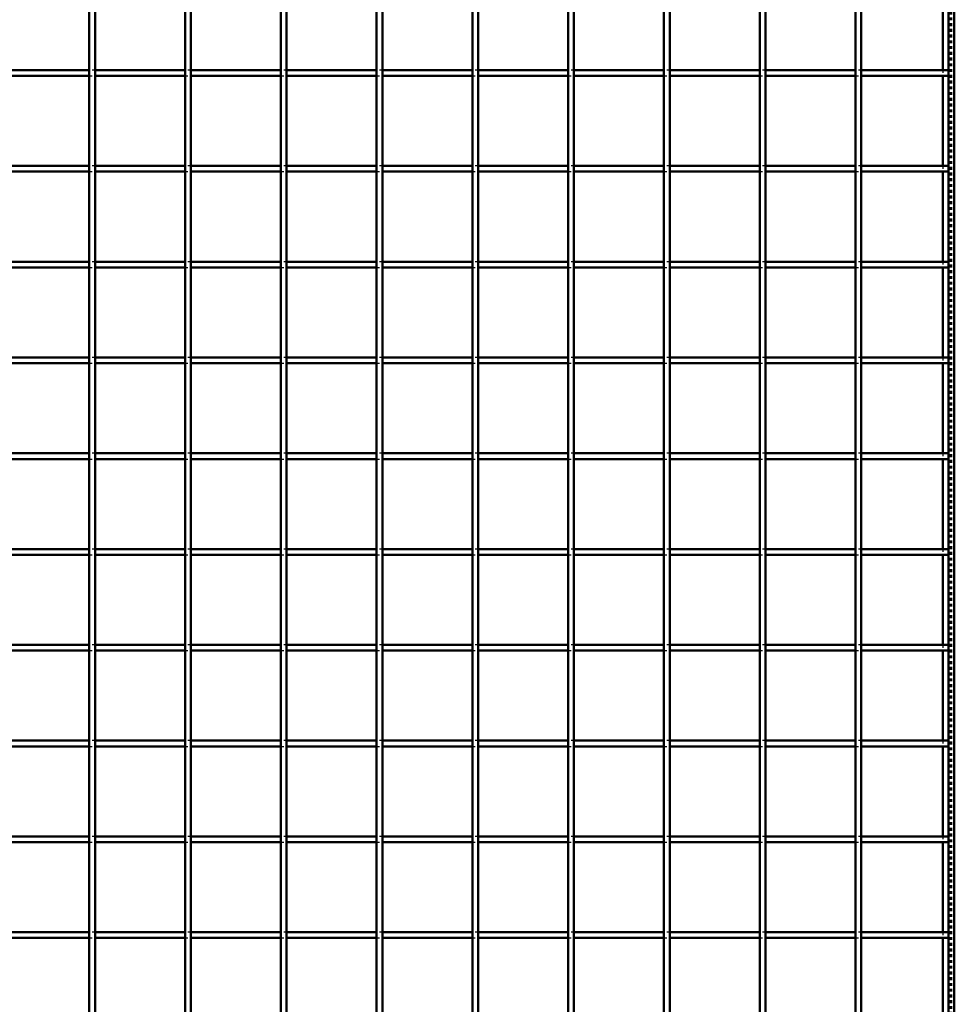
# Model space of a CAD drawing. Header units: millimetres. Extents: x -846 to 545, y -500 to 878.
# Tile 8 of 10: x 175 to 500, y -157 to 185. Entities that reach past the tile are written whole.
import ezdxf

# ---------------------------------------------------------------- set-up
doc = ezdxf.new("R2010")
doc.units = ezdxf.units.MM
doc.linetypes.add('Dashed', pattern=[2, 1, -1])
doc.layers.add('AM_0', color=7, linetype='Continuous', lineweight=50)
doc.layers.add('AM_9', color=6, linetype='Dashed', lineweight=25)

# ---------------------------------------------------------------- blocks, each defined once
blk = doc.blocks.new('1_LP230332P350110001000VERTICAL1_0_in_LPP23033211100010003500_4')
at = {"layer": 'AM_0'}
for p, q in [((498, 498), (498, -498)), ((500, 498), (500, -498)), ((496.05, 198.98), (496.05, 167.65)), ((496.05, 165.65), (496.05, 134.32)), ((496.05, 132.32), (496.05, 100.99)), ((496.05, 98.99), (496.05, 67.66)), ((496.05, 65.66), (496.05, 34.33)), ((496.05, 32.33), (496.05, 1)), ((496.05, -1), (496.05, -32.33)), ((496.05, -34.33), (496.05, -65.66)), ((496.05, -67.66), (496.05, -98.99)), ((496.05, -100.99), (496.05, -132.32)), ((496.05, -134.32), (496.05, -165.65))]:
    blk.add_line(p, q, dxfattribs=at)
at = {"layer": 'AM_9'}
for p, q in [((498.55, 498), (498.55, -498)), ((498.99, 498), (498.99, -498)), ((496.05, 167.65), (496.05, 165.65)), ((496.05, 134.32), (496.05, 132.32)), ((496.05, 100.99), (496.05, 98.99)), ((496.05, 67.66), (496.05, 65.66)), ((496.05, 34.33), (496.05, 32.33)), ((496.05, 1), (496.05, -1)), ((496.05, -32.33), (496.05, -34.33)), ((496.05, -65.66), (496.05, -67.66)), ((496.05, -98.99), (496.05, -100.99)), ((496.05, -132.32), (496.05, -134.32))]:
    blk.add_line(p, q, dxfattribs=at)
blk = doc.blocks.new('23_rwhjs1ln7izhcy0h13kvtxsjk________0_in_LPP23033211100010003500_4')
at = {"layer": 'AM_0'}
for p, q in [((198.98, -498), (198.98, 498)), ((200.98, -498), (200.98, 498))]:
    blk.add_line(p, q, dxfattribs=at)
blk = doc.blocks.new('24_kpd6tf3y1kh5jayoh91vxxm0l________0_in_LPP23033211100010003500_4')
at = {"layer": 'AM_0'}
for p, q in [((232.31, -498), (232.31, 498)), ((234.31, -498), (234.31, 498))]:
    blk.add_line(p, q, dxfattribs=at)
blk = doc.blocks.new('25_cia2uhqw8rloh4osuek9p6z5s________0_in_LPP23033211100010003500_4')
at = {"layer": 'AM_0'}
for p, q in [((265.64, -498), (265.64, 498)), ((267.64, -498), (267.64, 498))]:
    blk.add_line(p, q, dxfattribs=at)
blk = doc.blocks.new('26_0dlpli3o7pu99ps9yg4y9bknc________0_in_LPP23033211100010003500_4')
at = {"layer": 'AM_0'}
for p, q in [((298.97, -498), (298.97, 498)), ((300.97, -498), (300.97, 498))]:
    blk.add_line(p, q, dxfattribs=at)
blk = doc.blocks.new('27_7mny1wzxiz3worhirxuq4e8tj________0_in_LPP23033211100010003500_4')
at = {"layer": 'AM_0'}
for p, q in [((332.3, -498), (332.3, 498)), ((334.3, -498), (334.3, 498))]:
    blk.add_line(p, q, dxfattribs=at)
blk = doc.blocks.new('28_iucj8riie5yxg1fi1ccpq05aw________0_in_LPP23033211100010003500_4')
at = {"layer": 'AM_0'}
for p, q in [((365.63, -498), (365.63, 498)), ((367.63, -498), (367.63, 498))]:
    blk.add_line(p, q, dxfattribs=at)
blk = doc.blocks.new('29_ofb0l8tfmb1l1yi0rm0yobgac________0_in_LPP23033211100010003500_4')
at = {"layer": 'AM_0'}
for p, q in [((398.96, -498), (398.96, 498)), ((400.96, -498), (400.96, 498))]:
    blk.add_line(p, q, dxfattribs=at)
blk = doc.blocks.new('30_z7c4iiialn8rmo7j17918sz1k________0_in_LPP23033211100010003500_4')
at = {"layer": 'AM_0'}
for p, q in [((432.29, -498), (432.29, 498)), ((434.29, -498), (434.29, 498))]:
    blk.add_line(p, q, dxfattribs=at)
blk = doc.blocks.new('31_o2gmfmsl1fo6lexk4pzs6l2ga________0_in_LPP23033211100010003500_4')
at = {"layer": 'AM_0'}
for p, q in [((465.62, -498), (465.62, 498)), ((467.62, -498), (467.62, 498))]:
    blk.add_line(p, q, dxfattribs=at)
blk = doc.blocks.new('43_fnhshgksjayquz49o5qzyaumq________0_in_LPP23033211100010003500_4')
at = {"layer": 'AM_0'}
for p, q in [((198.98, -132.32), (167.65, -132.32)), ((198.98, -132.32), (198.98, -134.32)), ((200.98, -134.32), (200.98, -132.32)), ((232.31, -132.32), (200.98, -132.32)), ((232.31, -132.32), (232.31, -134.32)), ((234.31, -134.32), (234.31, -132.32)), ((265.64, -132.32), (234.31, -132.32)), ((265.64, -132.32), (265.64, -134.32)), ((267.64, -134.32), (267.64, -132.32)), ((298.97, -132.32), (267.64, -132.32)), ((298.97, -132.32), (298.97, -134.32)), ((300.97, -134.32), (300.97, -132.32)), ((332.3, -132.32), (300.97, -132.32)), ((332.3, -132.32), (332.3, -134.32)), ((334.3, -134.32), (334.3, -132.32)), ((365.63, -132.32), (334.3, -132.32)), ((365.63, -132.32), (365.63, -134.32)), ((367.63, -134.32), (367.63, -132.32)), ((398.96, -132.32), (367.63, -132.32)), ((398.96, -132.32), (398.96, -134.32)), ((400.96, -134.32), (400.96, -132.32)), ((432.29, -132.32), (400.96, -132.32)), ((432.29, -132.32), (432.29, -134.32)), ((434.29, -134.32), (434.29, -132.32)), ((465.62, -132.32), (434.29, -132.32)), ((465.62, -132.32), (465.62, -134.32)), ((467.62, -134.32), (467.62, -132.32)), ((498, -132.32), (467.62, -132.32)), ((498, -132.32), (498, -134.32)), ((198.98, -134.32), (167.65, -134.32)), ((232.31, -134.32), (200.98, -134.32)), ((265.64, -134.32), (234.31, -134.32)), ((298.97, -134.32), (267.64, -134.32)), ((332.3, -134.32), (300.97, -134.32)), ((365.63, -134.32), (334.3, -134.32)), ((398.96, -134.32), (367.63, -134.32)), ((432.29, -134.32), (400.96, -134.32)), ((465.62, -134.32), (434.29, -134.32)), ((498, -134.32), (467.62, -134.32))]:
    blk.add_line(p, q, dxfattribs=at)
at = {"layer": 'AM_9'}
for p, q in [((200.98, -132.32), (198.98, -132.32)), ((234.31, -132.32), (232.31, -132.32)), ((267.64, -132.32), (265.64, -132.32)), ((300.97, -132.32), (298.97, -132.32)), ((334.3, -132.32), (332.3, -132.32)), ((367.63, -132.32), (365.63, -132.32)), ((400.96, -132.32), (398.96, -132.32)), ((434.29, -132.32), (432.29, -132.32)), ((467.62, -132.32), (465.62, -132.32)), ((198.98, -134.32), (200.98, -134.32)), ((232.31, -134.32), (234.31, -134.32)), ((265.64, -134.32), (267.64, -134.32)), ((298.97, -134.32), (300.97, -134.32)), ((332.3, -134.32), (334.3, -134.32)), ((365.63, -134.32), (367.63, -134.32)), ((398.96, -134.32), (400.96, -134.32)), ((432.29, -134.32), (434.29, -134.32)), ((465.62, -134.32), (467.62, -134.32))]:
    blk.add_line(p, q, dxfattribs=at)
blk = doc.blocks.new('44_it8k0gg5y0aae4zyozrd3wbam________0_in_LPP23033211100010003500_4')
at = {"layer": 'AM_0'}
for p, q in [((198.98, -98.99), (167.65, -98.99)), ((198.98, -98.99), (198.98, -100.99)), ((200.98, -100.99), (200.98, -98.99)), ((232.31, -98.99), (200.98, -98.99)), ((232.31, -98.99), (232.31, -100.99)), ((234.31, -100.99), (234.31, -98.99)), ((265.64, -98.99), (234.31, -98.99)), ((265.64, -98.99), (265.64, -100.99)), ((267.64, -100.99), (267.64, -98.99)), ((298.97, -98.99), (267.64, -98.99)), ((298.97, -98.99), (298.97, -100.99)), ((300.97, -100.99), (300.97, -98.99)), ((332.3, -98.99), (300.97, -98.99)), ((332.3, -98.99), (332.3, -100.99)), ((334.3, -100.99), (334.3, -98.99)), ((365.63, -98.99), (334.3, -98.99)), ((365.63, -98.99), (365.63, -100.99)), ((367.63, -100.99), (367.63, -98.99)), ((398.96, -98.99), (367.63, -98.99)), ((398.96, -98.99), (398.96, -100.99)), ((400.96, -100.99), (400.96, -98.99)), ((432.29, -98.99), (400.96, -98.99)), ((432.29, -98.99), (432.29, -100.99)), ((434.29, -100.99), (434.29, -98.99)), ((465.62, -98.99), (434.29, -98.99)), ((465.62, -98.99), (465.62, -100.99)), ((467.62, -100.99), (467.62, -98.99)), ((498, -98.99), (467.62, -98.99)), ((498, -98.99), (498, -100.99)), ((198.98, -100.99), (167.65, -100.99)), ((232.31, -100.99), (200.98, -100.99)), ((265.64, -100.99), (234.31, -100.99)), ((298.97, -100.99), (267.64, -100.99)), ((332.3, -100.99), (300.97, -100.99)), ((365.63, -100.99), (334.3, -100.99)), ((398.96, -100.99), (367.63, -100.99)), ((432.29, -100.99), (400.96, -100.99)), ((465.62, -100.99), (434.29, -100.99)), ((498, -100.99), (467.62, -100.99))]:
    blk.add_line(p, q, dxfattribs=at)
at = {"layer": 'AM_9'}
for p, q in [((200.98, -98.99), (198.98, -98.99)), ((234.31, -98.99), (232.31, -98.99)), ((267.64, -98.99), (265.64, -98.99)), ((300.97, -98.99), (298.97, -98.99)), ((334.3, -98.99), (332.3, -98.99)), ((367.63, -98.99), (365.63, -98.99)), ((400.96, -98.99), (398.96, -98.99)), ((434.29, -98.99), (432.29, -98.99)), ((467.62, -98.99), (465.62, -98.99)), ((198.98, -100.99), (200.98, -100.99)), ((232.31, -100.99), (234.31, -100.99)), ((265.64, -100.99), (267.64, -100.99)), ((298.97, -100.99), (300.97, -100.99)), ((332.3, -100.99), (334.3, -100.99)), ((365.63, -100.99), (367.63, -100.99)), ((398.96, -100.99), (400.96, -100.99)), ((432.29, -100.99), (434.29, -100.99)), ((465.62, -100.99), (467.62, -100.99))]:
    blk.add_line(p, q, dxfattribs=at)
blk = doc.blocks.new('45_d9kyte9sgtu4iangi6ngn7csa________0_in_LPP23033211100010003500_4')
at = {"layer": 'AM_0'}
for p, q in [((198.98, -65.66), (167.65, -65.66)), ((198.98, -67.66), (167.65, -67.66)), ((198.98, -65.66), (198.98, -67.66)), ((200.98, -67.66), (200.98, -65.66)), ((232.31, -65.66), (200.98, -65.66)), ((232.31, -67.66), (200.98, -67.66)), ((232.31, -65.66), (232.31, -67.66)), ((234.31, -67.66), (234.31, -65.66)), ((265.64, -65.66), (234.31, -65.66)), ((265.64, -67.66), (234.31, -67.66)), ((265.64, -65.66), (265.64, -67.66)), ((267.64, -67.66), (267.64, -65.66)), ((298.97, -65.66), (267.64, -65.66)), ((298.97, -67.66), (267.64, -67.66)), ((298.97, -65.66), (298.97, -67.66)), ((300.97, -67.66), (300.97, -65.66)), ((332.3, -65.66), (300.97, -65.66)), ((332.3, -67.66), (300.97, -67.66)), ((332.3, -65.66), (332.3, -67.66)), ((334.3, -67.66), (334.3, -65.66)), ((365.63, -65.66), (334.3, -65.66)), ((365.63, -67.66), (334.3, -67.66)), ((365.63, -65.66), (365.63, -67.66)), ((367.63, -67.66), (367.63, -65.66)), ((398.96, -65.66), (367.63, -65.66)), ((398.96, -67.66), (367.63, -67.66)), ((398.96, -65.66), (398.96, -67.66)), ((400.96, -67.66), (400.96, -65.66)), ((432.29, -65.66), (400.96, -65.66)), ((432.29, -67.66), (400.96, -67.66)), ((432.29, -65.66), (432.29, -67.66)), ((434.29, -67.66), (434.29, -65.66)), ((465.62, -65.66), (434.29, -65.66)), ((465.62, -67.66), (434.29, -67.66)), ((465.62, -65.66), (465.62, -67.66)), ((467.62, -67.66), (467.62, -65.66)), ((498, -65.66), (467.62, -65.66)), ((498, -67.66), (467.62, -67.66)), ((498, -65.66), (498, -67.66))]:
    blk.add_line(p, q, dxfattribs=at)
at = {"layer": 'AM_9'}
for p, q in [((200.98, -65.66), (198.98, -65.66)), ((198.98, -67.66), (200.98, -67.66)), ((234.31, -65.66), (232.31, -65.66)), ((232.31, -67.66), (234.31, -67.66)), ((267.64, -65.66), (265.64, -65.66)), ((265.64, -67.66), (267.64, -67.66)), ((300.97, -65.66), (298.97, -65.66)), ((298.97, -67.66), (300.97, -67.66)), ((334.3, -65.66), (332.3, -65.66)), ((332.3, -67.66), (334.3, -67.66)), ((367.63, -65.66), (365.63, -65.66)), ((365.63, -67.66), (367.63, -67.66)), ((400.96, -65.66), (398.96, -65.66)), ((398.96, -67.66), (400.96, -67.66)), ((434.29, -65.66), (432.29, -65.66)), ((432.29, -67.66), (434.29, -67.66)), ((467.62, -65.66), (465.62, -65.66)), ((465.62, -67.66), (467.62, -67.66))]:
    blk.add_line(p, q, dxfattribs=at)
blk = doc.blocks.new('46_7ptdglos8m7up4cso1g0l51og________0_in_LPP23033211100010003500_4')
at = {"layer": 'AM_0'}
for p, q in [((198.98, -32.33), (167.65, -32.33)), ((198.98, -32.33), (198.98, -34.33)), ((200.98, -34.33), (200.98, -32.33)), ((232.31, -32.33), (200.98, -32.33)), ((232.31, -32.33), (232.31, -34.33)), ((234.31, -34.33), (234.31, -32.33)), ((265.64, -32.33), (234.31, -32.33)), ((265.64, -32.33), (265.64, -34.33)), ((267.64, -34.33), (267.64, -32.33)), ((298.97, -32.33), (267.64, -32.33)), ((298.97, -32.33), (298.97, -34.33)), ((300.97, -34.33), (300.97, -32.33)), ((332.3, -32.33), (300.97, -32.33)), ((332.3, -32.33), (332.3, -34.33)), ((334.3, -34.33), (334.3, -32.33)), ((365.63, -32.33), (334.3, -32.33)), ((365.63, -32.33), (365.63, -34.33)), ((367.63, -34.33), (367.63, -32.33)), ((398.96, -32.33), (367.63, -32.33)), ((398.96, -32.33), (398.96, -34.33)), ((400.96, -34.33), (400.96, -32.33)), ((432.29, -32.33), (400.96, -32.33)), ((432.29, -32.33), (432.29, -34.33)), ((434.29, -34.33), (434.29, -32.33)), ((465.62, -32.33), (434.29, -32.33)), ((465.62, -32.33), (465.62, -34.33)), ((467.62, -34.33), (467.62, -32.33)), ((498, -32.33), (467.62, -32.33)), ((498, -32.33), (498, -34.33)), ((198.98, -34.33), (167.65, -34.33)), ((232.31, -34.33), (200.98, -34.33)), ((265.64, -34.33), (234.31, -34.33)), ((298.97, -34.33), (267.64, -34.33)), ((332.3, -34.33), (300.97, -34.33)), ((365.63, -34.33), (334.3, -34.33)), ((398.96, -34.33), (367.63, -34.33)), ((432.29, -34.33), (400.96, -34.33)), ((465.62, -34.33), (434.29, -34.33)), ((498, -34.33), (467.62, -34.33))]:
    blk.add_line(p, q, dxfattribs=at)
at = {"layer": 'AM_9'}
for p, q in [((200.98, -32.33), (198.98, -32.33)), ((234.31, -32.33), (232.31, -32.33)), ((267.64, -32.33), (265.64, -32.33)), ((300.97, -32.33), (298.97, -32.33)), ((334.3, -32.33), (332.3, -32.33)), ((367.63, -32.33), (365.63, -32.33)), ((400.96, -32.33), (398.96, -32.33)), ((434.29, -32.33), (432.29, -32.33)), ((467.62, -32.33), (465.62, -32.33)), ((198.98, -34.33), (200.98, -34.33)), ((232.31, -34.33), (234.31, -34.33)), ((265.64, -34.33), (267.64, -34.33)), ((298.97, -34.33), (300.97, -34.33)), ((332.3, -34.33), (334.3, -34.33)), ((365.63, -34.33), (367.63, -34.33)), ((398.96, -34.33), (400.96, -34.33)), ((432.29, -34.33), (434.29, -34.33)), ((465.62, -34.33), (467.62, -34.33))]:
    blk.add_line(p, q, dxfattribs=at)
blk = doc.blocks.new('47_caazfx62vq5gr44m7xyhhanoc________0_in_LPP23033211100010003500_4')
at = {"layer": 'AM_0'}
for p, q in [((198.98, 1), (167.65, 1)), ((198.98, 1), (198.98, -1)), ((200.98, -1), (200.98, 1)), ((232.31, 1), (200.98, 1)), ((232.31, 1), (232.31, -1)), ((234.31, -1), (234.31, 1)), ((265.64, 1), (234.31, 1)), ((265.64, 1), (265.64, -1)), ((267.64, -1), (267.64, 1)), ((298.97, 1), (267.64, 1)), ((298.97, 1), (298.97, -1)), ((300.97, -1), (300.97, 1)), ((332.3, 1), (300.97, 1)), ((332.3, 1), (332.3, -1)), ((334.3, -1), (334.3, 1)), ((365.63, 1), (334.3, 1)), ((365.63, 1), (365.63, -1)), ((367.63, -1), (367.63, 1)), ((398.96, 1), (367.63, 1)), ((398.96, 1), (398.96, -1)), ((400.96, -1), (400.96, 1)), ((432.29, 1), (400.96, 1)), ((432.29, 1), (432.29, -1)), ((434.29, -1), (434.29, 1)), ((465.62, 1), (434.29, 1)), ((465.62, 1), (465.62, -1)), ((467.62, -1), (467.62, 1)), ((498, 1), (467.62, 1)), ((498, 1), (498, -1)), ((198.98, -1), (167.65, -1)), ((232.31, -1), (200.98, -1)), ((265.64, -1), (234.31, -1)), ((298.97, -1), (267.64, -1)), ((332.3, -1), (300.97, -1)), ((365.63, -1), (334.3, -1)), ((398.96, -1), (367.63, -1)), ((432.29, -1), (400.96, -1)), ((465.62, -1), (434.29, -1)), ((498, -1), (467.62, -1))]:
    blk.add_line(p, q, dxfattribs=at)
at = {"layer": 'AM_9'}
for p, q in [((200.98, 1), (198.98, 1)), ((234.31, 1), (232.31, 1)), ((267.64, 1), (265.64, 1)), ((300.97, 1), (298.97, 1)), ((334.3, 1), (332.3, 1)), ((367.63, 1), (365.63, 1)), ((400.96, 1), (398.96, 1)), ((434.29, 1), (432.29, 1)), ((467.62, 1), (465.62, 1)), ((198.98, -1), (200.98, -1)), ((232.31, -1), (234.31, -1)), ((265.64, -1), (267.64, -1)), ((298.97, -1), (300.97, -1)), ((332.3, -1), (334.3, -1)), ((365.63, -1), (367.63, -1)), ((398.96, -1), (400.96, -1)), ((432.29, -1), (434.29, -1)), ((465.62, -1), (467.62, -1))]:
    blk.add_line(p, q, dxfattribs=at)
blk = doc.blocks.new('48_iqmw3egsob5zko4v612uupzin________0_in_LPP23033211100010003500_4')
at = {"layer": 'AM_0'}
for p, q in [((198.98, 34.33), (167.65, 34.33)), ((198.98, 34.33), (198.98, 32.33)), ((200.98, 32.33), (200.98, 34.33)), ((232.31, 34.33), (200.98, 34.33)), ((232.31, 34.33), (232.31, 32.33)), ((234.31, 32.33), (234.31, 34.33)), ((265.64, 34.33), (234.31, 34.33)), ((265.64, 34.33), (265.64, 32.33)), ((267.64, 32.33), (267.64, 34.33)), ((298.97, 34.33), (267.64, 34.33)), ((298.97, 34.33), (298.97, 32.33)), ((300.97, 32.33), (300.97, 34.33)), ((332.3, 34.33), (300.97, 34.33)), ((332.3, 34.33), (332.3, 32.33)), ((334.3, 32.33), (334.3, 34.33)), ((365.63, 34.33), (334.3, 34.33)), ((365.63, 34.33), (365.63, 32.33)), ((367.63, 32.33), (367.63, 34.33)), ((398.96, 34.33), (367.63, 34.33)), ((398.96, 34.33), (398.96, 32.33)), ((400.96, 32.33), (400.96, 34.33)), ((432.29, 34.33), (400.96, 34.33)), ((432.29, 34.33), (432.29, 32.33)), ((434.29, 32.33), (434.29, 34.33)), ((465.62, 34.33), (434.29, 34.33)), ((465.62, 34.33), (465.62, 32.33)), ((467.62, 32.33), (467.62, 34.33)), ((498, 34.33), (467.62, 34.33)), ((498, 34.33), (498, 32.33)), ((198.98, 32.33), (167.65, 32.33)), ((232.31, 32.33), (200.98, 32.33)), ((265.64, 32.33), (234.31, 32.33)), ((298.97, 32.33), (267.64, 32.33)), ((332.3, 32.33), (300.97, 32.33)), ((365.63, 32.33), (334.3, 32.33)), ((398.96, 32.33), (367.63, 32.33)), ((432.29, 32.33), (400.96, 32.33)), ((465.62, 32.33), (434.29, 32.33)), ((498, 32.33), (467.62, 32.33))]:
    blk.add_line(p, q, dxfattribs=at)
at = {"layer": 'AM_9'}
for p, q in [((200.98, 34.33), (198.98, 34.33)), ((234.31, 34.33), (232.31, 34.33)), ((267.64, 34.33), (265.64, 34.33)), ((300.97, 34.33), (298.97, 34.33)), ((334.3, 34.33), (332.3, 34.33)), ((367.63, 34.33), (365.63, 34.33)), ((400.96, 34.33), (398.96, 34.33)), ((434.29, 34.33), (432.29, 34.33)), ((467.62, 34.33), (465.62, 34.33)), ((198.98, 32.33), (200.98, 32.33)), ((232.31, 32.33), (234.31, 32.33)), ((265.64, 32.33), (267.64, 32.33)), ((298.97, 32.33), (300.97, 32.33)), ((332.3, 32.33), (334.3, 32.33)), ((365.63, 32.33), (367.63, 32.33)), ((398.96, 32.33), (400.96, 32.33)), ((432.29, 32.33), (434.29, 32.33)), ((465.62, 32.33), (467.62, 32.33))]:
    blk.add_line(p, q, dxfattribs=at)
blk = doc.blocks.new('49_fy3frk1hcosuugzcauc7j20xh________0_in_LPP23033211100010003500_4')
at = {"layer": 'AM_0'}
for p, q in [((198.98, 67.66), (167.65, 67.66)), ((198.98, 65.66), (167.65, 65.66)), ((198.98, 67.66), (198.98, 65.66)), ((200.98, 65.66), (200.98, 67.66)), ((232.31, 67.66), (200.98, 67.66)), ((232.31, 65.66), (200.98, 65.66)), ((232.31, 67.66), (232.31, 65.66)), ((234.31, 65.66), (234.31, 67.66)), ((265.64, 67.66), (234.31, 67.66)), ((265.64, 65.66), (234.31, 65.66)), ((265.64, 67.66), (265.64, 65.66)), ((267.64, 65.66), (267.64, 67.66)), ((298.97, 67.66), (267.64, 67.66)), ((298.97, 65.66), (267.64, 65.66)), ((298.97, 67.66), (298.97, 65.66)), ((300.97, 65.66), (300.97, 67.66)), ((332.3, 67.66), (300.97, 67.66)), ((332.3, 65.66), (300.97, 65.66)), ((332.3, 67.66), (332.3, 65.66)), ((334.3, 65.66), (334.3, 67.66)), ((365.63, 67.66), (334.3, 67.66)), ((365.63, 65.66), (334.3, 65.66)), ((365.63, 67.66), (365.63, 65.66)), ((367.63, 65.66), (367.63, 67.66)), ((398.96, 67.66), (367.63, 67.66)), ((398.96, 65.66), (367.63, 65.66)), ((398.96, 67.66), (398.96, 65.66)), ((400.96, 65.66), (400.96, 67.66)), ((432.29, 67.66), (400.96, 67.66)), ((432.29, 65.66), (400.96, 65.66)), ((432.29, 67.66), (432.29, 65.66)), ((434.29, 65.66), (434.29, 67.66)), ((465.62, 67.66), (434.29, 67.66)), ((465.62, 65.66), (434.29, 65.66)), ((465.62, 67.66), (465.62, 65.66)), ((467.62, 65.66), (467.62, 67.66)), ((498, 67.66), (467.62, 67.66)), ((498, 65.66), (467.62, 65.66)), ((498, 67.66), (498, 65.66))]:
    blk.add_line(p, q, dxfattribs=at)
at = {"layer": 'AM_9'}
for p, q in [((200.98, 67.66), (198.98, 67.66)), ((198.98, 65.66), (200.98, 65.66)), ((234.31, 67.66), (232.31, 67.66)), ((232.31, 65.66), (234.31, 65.66)), ((267.64, 67.66), (265.64, 67.66)), ((265.64, 65.66), (267.64, 65.66)), ((300.97, 67.66), (298.97, 67.66)), ((298.97, 65.66), (300.97, 65.66)), ((334.3, 67.66), (332.3, 67.66)), ((332.3, 65.66), (334.3, 65.66)), ((367.63, 67.66), (365.63, 67.66)), ((365.63, 65.66), (367.63, 65.66)), ((400.96, 67.66), (398.96, 67.66)), ((398.96, 65.66), (400.96, 65.66)), ((434.29, 67.66), (432.29, 67.66)), ((432.29, 65.66), (434.29, 65.66)), ((467.62, 67.66), (465.62, 67.66)), ((465.62, 65.66), (467.62, 65.66))]:
    blk.add_line(p, q, dxfattribs=at)
blk = doc.blocks.new('50_1scby9e9zu0wfwit1dk2j8r0n________0_in_LPP23033211100010003500_4')
at = {"layer": 'AM_0'}
for p, q in [((198.98, 100.99), (167.65, 100.99)), ((198.98, 100.99), (198.98, 98.99)), ((200.98, 98.99), (200.98, 100.99)), ((232.31, 100.99), (200.98, 100.99)), ((232.31, 100.99), (232.31, 98.99)), ((234.31, 98.99), (234.31, 100.99)), ((265.64, 100.99), (234.31, 100.99)), ((265.64, 100.99), (265.64, 98.99)), ((267.64, 98.99), (267.64, 100.99)), ((298.97, 100.99), (267.64, 100.99)), ((298.97, 100.99), (298.97, 98.99)), ((300.97, 98.99), (300.97, 100.99)), ((332.3, 100.99), (300.97, 100.99)), ((332.3, 100.99), (332.3, 98.99)), ((334.3, 98.99), (334.3, 100.99)), ((365.63, 100.99), (334.3, 100.99)), ((365.63, 100.99), (365.63, 98.99)), ((367.63, 98.99), (367.63, 100.99)), ((398.96, 100.99), (367.63, 100.99)), ((398.96, 100.99), (398.96, 98.99)), ((400.96, 98.99), (400.96, 100.99)), ((432.29, 100.99), (400.96, 100.99)), ((432.29, 100.99), (432.29, 98.99)), ((434.29, 98.99), (434.29, 100.99)), ((465.62, 100.99), (434.29, 100.99)), ((465.62, 100.99), (465.62, 98.99)), ((467.62, 98.99), (467.62, 100.99)), ((498, 100.99), (467.62, 100.99)), ((498, 100.99), (498, 98.99)), ((198.98, 98.99), (167.65, 98.99)), ((232.31, 98.99), (200.98, 98.99)), ((265.64, 98.99), (234.31, 98.99)), ((298.97, 98.99), (267.64, 98.99)), ((332.3, 98.99), (300.97, 98.99)), ((365.63, 98.99), (334.3, 98.99)), ((398.96, 98.99), (367.63, 98.99)), ((432.29, 98.99), (400.96, 98.99)), ((465.62, 98.99), (434.29, 98.99)), ((498, 98.99), (467.62, 98.99))]:
    blk.add_line(p, q, dxfattribs=at)
at = {"layer": 'AM_9'}
for p, q in [((200.98, 100.99), (198.98, 100.99)), ((234.31, 100.99), (232.31, 100.99)), ((267.64, 100.99), (265.64, 100.99)), ((300.97, 100.99), (298.97, 100.99)), ((334.3, 100.99), (332.3, 100.99)), ((367.63, 100.99), (365.63, 100.99)), ((400.96, 100.99), (398.96, 100.99)), ((434.29, 100.99), (432.29, 100.99)), ((467.62, 100.99), (465.62, 100.99)), ((198.98, 98.99), (200.98, 98.99)), ((232.31, 98.99), (234.31, 98.99)), ((265.64, 98.99), (267.64, 98.99)), ((298.97, 98.99), (300.97, 98.99)), ((332.3, 98.99), (334.3, 98.99)), ((365.63, 98.99), (367.63, 98.99)), ((398.96, 98.99), (400.96, 98.99)), ((432.29, 98.99), (434.29, 98.99)), ((465.62, 98.99), (467.62, 98.99))]:
    blk.add_line(p, q, dxfattribs=at)
blk = doc.blocks.new('51_d2991fe2qilsabg7kzsogwk0d________0_in_LPP23033211100010003500_4')
at = {"layer": 'AM_0'}
for p, q in [((198.98, 134.32), (167.65, 134.32)), ((198.98, 134.32), (198.98, 132.32)), ((200.98, 132.32), (200.98, 134.32)), ((232.31, 134.32), (200.98, 134.32)), ((232.31, 134.32), (232.31, 132.32)), ((234.31, 132.32), (234.31, 134.32)), ((265.64, 134.32), (234.31, 134.32)), ((265.64, 134.32), (265.64, 132.32)), ((267.64, 132.32), (267.64, 134.32)), ((298.97, 134.32), (267.64, 134.32)), ((298.97, 134.32), (298.97, 132.32)), ((300.97, 132.32), (300.97, 134.32)), ((332.3, 134.32), (300.97, 134.32)), ((332.3, 134.32), (332.3, 132.32)), ((334.3, 132.32), (334.3, 134.32)), ((365.63, 134.32), (334.3, 134.32)), ((365.63, 134.32), (365.63, 132.32)), ((367.63, 132.32), (367.63, 134.32)), ((398.96, 134.32), (367.63, 134.32)), ((398.96, 134.32), (398.96, 132.32)), ((400.96, 132.32), (400.96, 134.32)), ((432.29, 134.32), (400.96, 134.32)), ((432.29, 134.32), (432.29, 132.32)), ((434.29, 132.32), (434.29, 134.32)), ((465.62, 134.32), (434.29, 134.32)), ((465.62, 134.32), (465.62, 132.32)), ((467.62, 132.32), (467.62, 134.32)), ((498, 134.32), (467.62, 134.32)), ((498, 134.32), (498, 132.32)), ((198.98, 132.32), (167.65, 132.32)), ((232.31, 132.32), (200.98, 132.32)), ((265.64, 132.32), (234.31, 132.32)), ((298.97, 132.32), (267.64, 132.32)), ((332.3, 132.32), (300.97, 132.32)), ((365.63, 132.32), (334.3, 132.32)), ((398.96, 132.32), (367.63, 132.32)), ((432.29, 132.32), (400.96, 132.32)), ((465.62, 132.32), (434.29, 132.32)), ((498, 132.32), (467.62, 132.32))]:
    blk.add_line(p, q, dxfattribs=at)
at = {"layer": 'AM_9'}
for p, q in [((200.98, 134.32), (198.98, 134.32)), ((234.31, 134.32), (232.31, 134.32)), ((267.64, 134.32), (265.64, 134.32)), ((300.97, 134.32), (298.97, 134.32)), ((334.3, 134.32), (332.3, 134.32)), ((367.63, 134.32), (365.63, 134.32)), ((400.96, 134.32), (398.96, 134.32)), ((434.29, 134.32), (432.29, 134.32)), ((467.62, 134.32), (465.62, 134.32)), ((198.98, 132.32), (200.98, 132.32)), ((232.31, 132.32), (234.31, 132.32)), ((265.64, 132.32), (267.64, 132.32)), ((298.97, 132.32), (300.97, 132.32)), ((332.3, 132.32), (334.3, 132.32)), ((365.63, 132.32), (367.63, 132.32)), ((398.96, 132.32), (400.96, 132.32)), ((432.29, 132.32), (434.29, 132.32)), ((465.62, 132.32), (467.62, 132.32))]:
    blk.add_line(p, q, dxfattribs=at)
blk = doc.blocks.new('52_dwzhetb4tcs3t3q1bvkbojntb________0_in_LPP23033211100010003500_4')
at = {"layer": 'AM_0'}
for p, q in [((198.98, 167.65), (167.65, 167.65)), ((198.98, 165.65), (167.65, 165.65)), ((198.98, 167.65), (198.98, 165.65)), ((200.98, 165.65), (200.98, 167.65)), ((232.31, 167.65), (200.98, 167.65)), ((232.31, 165.65), (200.98, 165.65)), ((232.31, 167.65), (232.31, 165.65)), ((234.31, 165.65), (234.31, 167.65)), ((265.64, 167.65), (234.31, 167.65)), ((265.64, 165.65), (234.31, 165.65)), ((265.64, 167.65), (265.64, 165.65)), ((267.64, 165.65), (267.64, 167.65)), ((298.97, 167.65), (267.64, 167.65)), ((298.97, 165.65), (267.64, 165.65)), ((298.97, 167.65), (298.97, 165.65)), ((300.97, 165.65), (300.97, 167.65)), ((332.3, 167.65), (300.97, 167.65)), ((332.3, 165.65), (300.97, 165.65)), ((332.3, 167.65), (332.3, 165.65)), ((334.3, 165.65), (334.3, 167.65)), ((365.63, 167.65), (334.3, 167.65)), ((365.63, 165.65), (334.3, 165.65)), ((365.63, 167.65), (365.63, 165.65)), ((367.63, 165.65), (367.63, 167.65)), ((398.96, 167.65), (367.63, 167.65)), ((398.96, 165.65), (367.63, 165.65)), ((398.96, 167.65), (398.96, 165.65)), ((400.96, 165.65), (400.96, 167.65)), ((432.29, 167.65), (400.96, 167.65)), ((432.29, 165.65), (400.96, 165.65)), ((432.29, 167.65), (432.29, 165.65)), ((434.29, 165.65), (434.29, 167.65)), ((465.62, 167.65), (434.29, 167.65)), ((465.62, 165.65), (434.29, 165.65)), ((465.62, 167.65), (465.62, 165.65)), ((467.62, 165.65), (467.62, 167.65)), ((498, 167.65), (467.62, 167.65)), ((498, 165.65), (467.62, 165.65)), ((498, 167.65), (498, 165.65))]:
    blk.add_line(p, q, dxfattribs=at)
at = {"layer": 'AM_9'}
for p, q in [((200.98, 167.65), (198.98, 167.65)), ((198.98, 165.65), (200.98, 165.65)), ((234.31, 167.65), (232.31, 167.65)), ((232.31, 165.65), (234.31, 165.65)), ((267.64, 167.65), (265.64, 167.65)), ((265.64, 165.65), (267.64, 165.65)), ((300.97, 167.65), (298.97, 167.65)), ((298.97, 165.65), (300.97, 165.65)), ((334.3, 167.65), (332.3, 167.65)), ((332.3, 165.65), (334.3, 165.65)), ((367.63, 167.65), (365.63, 167.65)), ((365.63, 165.65), (367.63, 165.65)), ((400.96, 167.65), (398.96, 167.65)), ((398.96, 165.65), (400.96, 165.65)), ((434.29, 167.65), (432.29, 167.65)), ((432.29, 165.65), (434.29, 165.65)), ((467.62, 167.65), (465.62, 167.65)), ((465.62, 165.65), (467.62, 165.65))]:
    blk.add_line(p, q, dxfattribs=at)

msp = doc.modelspace()

# ---------------------------------------------------------------- block references
for name in ['23_rwhjs1ln7izhcy0h13kvtxsjk________0_in_LPP23033211100010003500_4', '24_kpd6tf3y1kh5jayoh91vxxm0l________0_in_LPP23033211100010003500_4', '25_cia2uhqw8rloh4osuek9p6z5s________0_in_LPP23033211100010003500_4', '26_0dlpli3o7pu99ps9yg4y9bknc________0_in_LPP23033211100010003500_4', '27_7mny1wzxiz3worhirxuq4e8tj________0_in_LPP23033211100010003500_4', '28_iucj8riie5yxg1fi1ccpq05aw________0_in_LPP23033211100010003500_4', '29_ofb0l8tfmb1l1yi0rm0yobgac________0_in_LPP23033211100010003500_4', '30_z7c4iiialn8rmo7j17918sz1k________0_in_LPP23033211100010003500_4', '31_o2gmfmsl1fo6lexk4pzs6l2ga________0_in_LPP23033211100010003500_4', '1_LP230332P350110001000VERTICAL1_0_in_LPP23033211100010003500_4', '52_dwzhetb4tcs3t3q1bvkbojntb________0_in_LPP23033211100010003500_4', '51_d2991fe2qilsabg7kzsogwk0d________0_in_LPP23033211100010003500_4', '50_1scby9e9zu0wfwit1dk2j8r0n________0_in_LPP23033211100010003500_4', '49_fy3frk1hcosuugzcauc7j20xh________0_in_LPP23033211100010003500_4', '48_iqmw3egsob5zko4v612uupzin________0_in_LPP23033211100010003500_4', '47_caazfx62vq5gr44m7xyhhanoc________0_in_LPP23033211100010003500_4', '46_7ptdglos8m7up4cso1g0l51og________0_in_LPP23033211100010003500_4', '45_d9kyte9sgtu4iangi6ngn7csa________0_in_LPP23033211100010003500_4', '44_it8k0gg5y0aae4zyozrd3wbam________0_in_LPP23033211100010003500_4', '43_fnhshgksjayquz49o5qzyaumq________0_in_LPP23033211100010003500_4']:
    msp.add_blockref(name, (0, 0))

doc.saveas('drawing.dxf')
